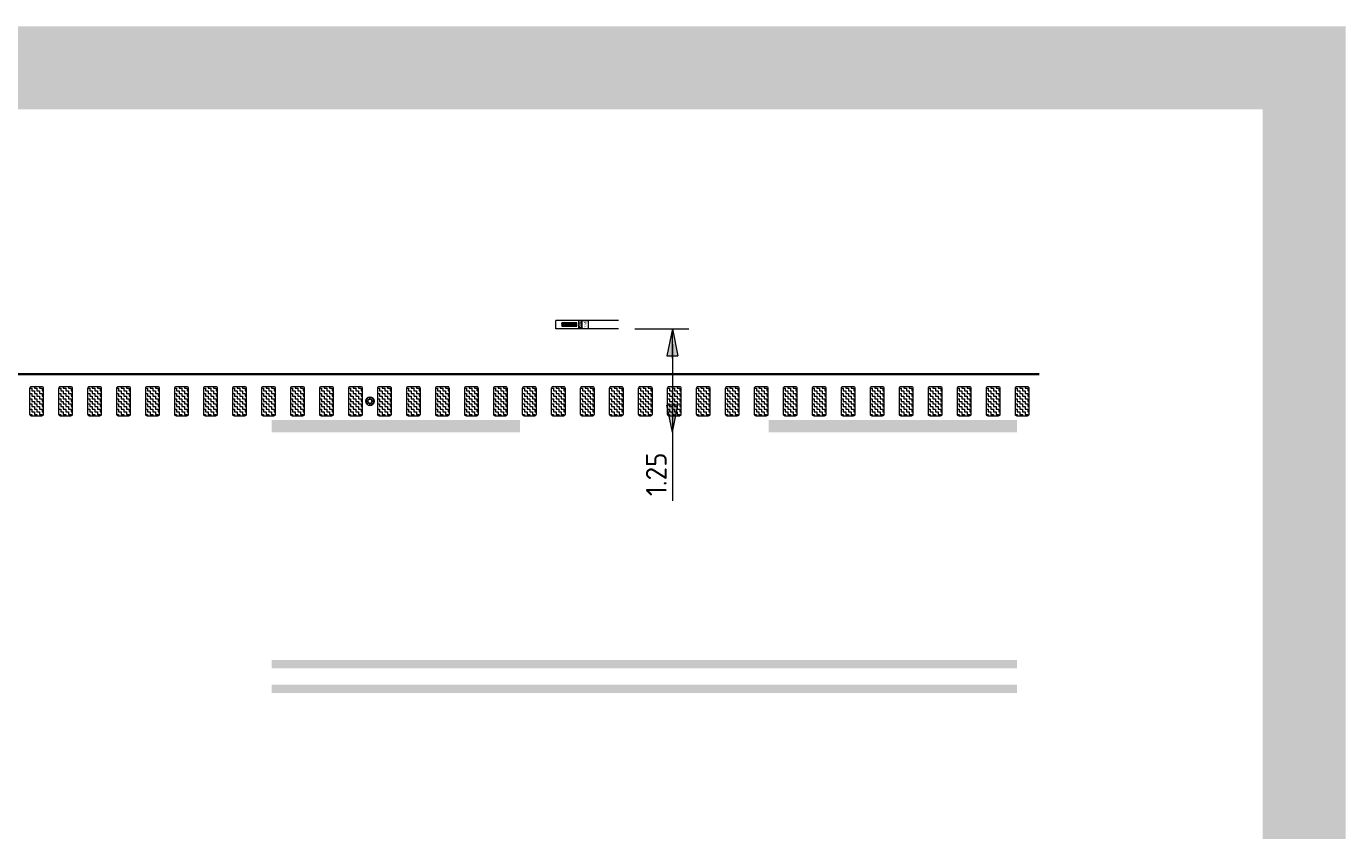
# Model space of a CAD drawing. Header units: metres. Extents: x -699 to 2316, y -1199 to 781.
# Tile 172 of 256: x 20 to 36, y -86 to -76. Entities that reach past the tile are written whole.
import ezdxf

# ---------------------------------------------------------------- set-up
doc = ezdxf.new("R2010")
doc.units = ezdxf.units.M
doc.header["$PDMODE"] = 1
doc.linetypes.add('VW-3-3_STREEP', pattern=[6, 3, -3])
doc.linetypes.add('VW-9-3_STREEP', pattern=[12, 9, -3])
for name, color, linetype, lineweight in [('B-WE-VW-VERKEERSTEKEN_BORD-G', 7, 'Continuous', 18), ('N-WA-IE-MEUBILAIR_WEGMEUBILAIR-S', 7, 'Continuous', 25), ('N-WA-VW-MARKERING_DYNAMISCH-G', 7, 'Continuous', 35), ('N-WE-VH-KANTVERHARDING-G', 210, 'Continuous', 35), ('N-WE-VW-MARKERING_LANGS_STREEP_33-G', 7, 'VW-3-3_STREEP', 13), ('N-WE-VW-MARKERING_LANGS_STREEP_93-G', 7, 'VW-9-3_STREEP', 13), ('X-XX-AL-AANPIJLING-M-100', 7, 'Continuous', 18)]:
    doc.layers.add(name, color=color, linetype=linetype, lineweight=lineweight)
doc.layers.add('X-XX-AL-TEKENBLAD_VIEWPORT-G', color=7, linetype='Continuous', lineweight=18, plot=False)
doc.styles.add('ariel', font='arial.ttf')
doc.styles.add('NLCS-ISO Standaard', font='NLCS-ISO.ttf')
doc.styles.add('provincie', font='romand.shx')
doc.dimstyles.new('NLCS-M100-T25-Pijl-A', dxfattribs={"dimtxt": 0.25, "dimasz": 0.1875, "dimexe": 0.2, "dimexo": 0.2, "dimgap": 0.07, "dimtad": 1, "dimlfac": -1, "dimzin": 0, "dimdsep": 46, "dimtxsty": 'NLCS-ISO Standaard', "dimblk": 'Pijl', "dimblk1": 'Pijl', "dimblk2": 'Pijl', "dimcen": 2.5, "dimdle": 2, "dimclrd": 256, "dimclre": 256, "dimclrt": 256, "dimadec": 0, "dimazin": 0, "dimtfac": 1, "dimtofl": 0, "dimtmove": 0, "dimatfit": 3, "dimldrblk": 'Pijl', "dimfxl": 1, "dimtolj": 1, "dimtzin": 0, "dimlwd": 18, "dimlwe": 18, "dimarcsym": 0})

# ---------------------------------------------------------------- blocks, each defined once
blk = doc.blocks.new('SIE-WEG_GLASBOLREFLECTOR-SO')
for p, q in [((-0.38, 0), (-0.2, 0)), ((-0.14, 0.14), (-0.26, 0.26)), ((0, 0.2), (0, 0.37)), ((0.14, 0.14), (0.27, 0.26)), ((0.2, 0), (0.37, 0)), ((-0.26, -0.27), (-0.14, -0.14)), ((0, -0.38), (0, -0.2)), ((0.27, -0.27), (0.14, -0.14))]:
    blk.add_line(p, q)
for radius in [0.375, 0.2]:
    blk.add_circle((0, 0), radius)
blk = doc.blocks.new('glasbol')
at = {"layer": 'N-WA-IE-MEUBILAIR_WEGMEUBILAIR-S'}
blk.add_blockref('SIE-WEG_GLASBOLREFLECTOR-SO', (0, 0), dxfattribs=at)
blk = doc.blocks.new('Pijl')
h = blk.add_hatch(color=256)
h.paths.add_polyline_path([(0, 0), (-1.75, 0.352), (-1.75, 0)])
h.paths.add_polyline_path([(-1.75, 0), (-1.75, -0.352), (0, 0)])
for p, q in [((-1.902, 0), (0, 0)), ((0, 0), (-1.75, 0.352)), ((-1.75, 0.352), (-1.75, -0.352)), ((0, 0), (-1.75, -0.352))]:
    blk.add_line(p, q)
blk = doc.blocks.new('*D94')
at = {"layer": 'Defpoints', "color": 0, "transparency": 16777216}
for p in [(27.387, -79.824), (28.039, -81.074), (28.039, -81.074)]:
    blk.add_point(p, dxfattribs=at)
at = {"layer": 'X-XX-AL-AANPIJLING-M-100', "lineweight": 18, "transparency": 16777216}
for p, q in [((27.587, -79.824), (28.239, -79.824)), ((28.039, -80.012), (28.039, -80.887)), ((28.039, -81.074), (28.039, -81.902))]:
    blk.add_line(p, q, dxfattribs=at)
at = {"layer": 'X-XX-AL-AANPIJLING-M-100', "lineweight": 18, "transparency": 16777216, "xscale": 0.1875, "yscale": 0.1875, "zscale": 0.1875}
for p, rotation in [((28.039, -79.824), 90), ((28.039, -81.074), 270)]:
    blk.add_blockref('Pijl', p, dxfattribs=dict(at, rotation=rotation))
at = {"layer": 'X-XX-AL-AANPIJLING-M-100', "transparency": 16777216, "insert": (27.844, -81.582), "char_height": 0.25, "attachment_point": 5, "rotation": 90, "style": 'NLCS-ISO Standaard'}
blk.add_mtext('\\A1;1.25', dxfattribs=at)

msp = doc.modelspace()

# ---------------------------------------------------------------- hatches: boundary and pattern name
at = {"layer": 'B-WE-VW-VERKEERSTEKEN_BORD-G', "lineweight": 5}
h = msp.add_hatch(dxfattribs=at)
h.set_pattern_fill('ANSI37', color=8, scale=0.05, angle=180, style=0)
h.set_pattern_definition([(225, (51.7732316, -167.7986046), (0.0044194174, -0.0044194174), []), (315, (51.7732316, -167.7986046), (0.0044194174, 0.0044194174), [])])
h.paths.add_polyline_path([(26.8833, -79.754), (26.7024, -79.754), (26.7024, -79.7942), (26.8833, -79.7942)])
for points in [[(26.9142, -79.8033), (26.9134, -79.8033), (26.9134, -79.8089), (26.9142, -79.8089)], [(26.9223, -79.8033), (26.9213, -79.8033, -0.4137229), (26.9213, -79.8117), (26.9223, -79.8117, 0.3499226)]]:
    msp.add_hatch(color=8, dxfattribs=at).paths.add_polyline_path(points)
h = msp.add_hatch(color=8, dxfattribs=at)
h.paths.add_polyline_path([(26.9164, -79.8084, 0.2185485), (26.9172, -79.806, -0.2389282), (26.9179, -79.8045, -0.1963406), (26.9183, -79.8043, 0.2331705), (26.9192, -79.8073, 0.105003), (26.9212, -79.8088), (26.922, -79.8092), (26.9222, -79.8086), (26.9217, -79.8083, -0.05146), (26.9197, -79.8071, -0.272607), (26.919, -79.8036, 0.3994246), (26.917, -79.8047, 0.1226221), (26.9163, -79.8033), (26.9155, -79.8033, -0.1531258), (26.9166, -79.8056, -0.2533925), (26.9158, -79.808, 0.0949915), (26.9137, -79.8112), (26.9135, -79.8116), (26.9143, -79.8116, -0.0893497)])
h.paths.add_polyline_path([(26.9187, -79.8093), (26.9207, -79.8114), (26.9211, -79.8109), (26.9185, -79.8082), (26.9171, -79.8116), (26.9169, -79.8117), (26.9178, -79.8117), (26.9178, -79.8116)])
at = {"layer": 'N-WA-VW-MARKERING_DYNAMISCH-G', "lineweight": 9}
h = msp.add_hatch(dxfattribs=at)
h.set_pattern_fill('ZIGZAG', color=8, scale=0.01, angle=50.39495, style=0)
h.set_pattern_definition([(359.999999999, (277527.176857, 444069.223778), (0.0317499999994, -0.0317500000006), [0.03175, -0.03175]), (270, (277527.208607, 444069.223778), (-0.0317500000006, -0.0317499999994), [0.03175, -0.03175])])
edge = h.paths.add_edge_path()
edge.add_line((20.2966, -80.8743), (20.4266, -80.8743))
edge.add_arc((20.4266, -80.8543), 0.02, 270, 360)
edge.add_line((20.4466, -80.8543), (20.4466, -80.5443))
edge.add_arc((20.4266, -80.5443), 0.02, 0, 90)
edge.add_line((20.4266, -80.5243), (20.2966, -80.5243))
edge.add_arc((20.2966, -80.5443), 0.02, 90, 180)
edge.add_line((20.2766, -80.5443), (20.2766, -80.8543))
edge.add_arc((20.2966, -80.8543), 0.02, 180, 270)
h = msp.add_hatch(dxfattribs=at)
h.set_pattern_fill('ZIGZAG', color=8, scale=0.01, angle=50.39495, style=0)
h.set_pattern_definition([(359.999999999, (277527.526857, 444069.223778), (0.0317499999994, -0.0317500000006), [0.03175, -0.03175]), (270, (277527.558607, 444069.223778), (-0.0317500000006, -0.0317499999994), [0.03175, -0.03175])])
edge = h.paths.add_edge_path()
edge.add_line((20.6466, -80.8743), (20.7766, -80.8743))
edge.add_arc((20.7766, -80.8543), 0.02, 270, 360)
edge.add_line((20.7966, -80.8543), (20.7966, -80.5443))
edge.add_arc((20.7766, -80.5443), 0.02, 0, 90)
edge.add_line((20.7766, -80.5243), (20.6466, -80.5243))
edge.add_arc((20.6466, -80.5443), 0.02, 90, 180)
edge.add_line((20.6266, -80.5443), (20.6266, -80.8543))
edge.add_arc((20.6466, -80.8543), 0.02, 180, 270)
h = msp.add_hatch(dxfattribs=at)
h.set_pattern_fill('ZIGZAG', color=8, scale=0.01, angle=50.39495, style=0)
h.set_pattern_definition([(359.999999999, (277527.876857, 444069.223778), (0.0317499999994, -0.0317500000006), [0.03175, -0.03175]), (270, (277527.908607, 444069.223778), (-0.0317500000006, -0.0317499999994), [0.03175, -0.03175])])
edge = h.paths.add_edge_path()
edge.add_line((20.9966, -80.8743), (21.1266, -80.8743))
edge.add_arc((21.1266, -80.8543), 0.02, 270, 360)
edge.add_line((21.1466, -80.8543), (21.1466, -80.5443))
edge.add_arc((21.1266, -80.5443), 0.02, 0, 90)
edge.add_line((21.1266, -80.5243), (20.9966, -80.5243))
edge.add_arc((20.9966, -80.5443), 0.02, 90, 180)
edge.add_line((20.9766, -80.5443), (20.9766, -80.8543))
edge.add_arc((20.9966, -80.8543), 0.02, 180, 270)
h = msp.add_hatch(dxfattribs=at)
h.set_pattern_fill('ZIGZAG', color=8, scale=0.01, angle=50.39495, style=0)
h.set_pattern_definition([(359.999999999, (277528.226857, 444069.223778), (0.0317499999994, -0.0317500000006), [0.03175, -0.03175]), (270, (277528.258607, 444069.223778), (-0.0317500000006, -0.0317499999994), [0.03175, -0.03175])])
edge = h.paths.add_edge_path()
edge.add_line((21.3466, -80.8743), (21.4766, -80.8743))
edge.add_arc((21.4766, -80.8543), 0.02, 270, 360)
edge.add_line((21.4966, -80.8543), (21.4966, -80.5443))
edge.add_arc((21.4766, -80.5443), 0.02, 0, 90)
edge.add_line((21.4766, -80.5243), (21.3466, -80.5243))
edge.add_arc((21.3466, -80.5443), 0.02, 90, 180)
edge.add_line((21.3266, -80.5443), (21.3266, -80.8543))
edge.add_arc((21.3466, -80.8543), 0.02, 180, 270)
h = msp.add_hatch(dxfattribs=at)
h.set_pattern_fill('ZIGZAG', color=8, scale=0.01, angle=50.39495, style=0)
h.set_pattern_definition([(359.999999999, (277528.576857, 444069.223778), (0.0317499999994, -0.0317500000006), [0.03175, -0.03175]), (270, (277528.608607, 444069.223778), (-0.0317500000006, -0.0317499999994), [0.03175, -0.03175])])
edge = h.paths.add_edge_path()
edge.add_line((21.6966, -80.8743), (21.8266, -80.8743))
edge.add_arc((21.8266, -80.8543), 0.02, 270, 360)
edge.add_line((21.8466, -80.8543), (21.8466, -80.5443))
edge.add_arc((21.8266, -80.5443), 0.02, 0, 90)
edge.add_line((21.8266, -80.5243), (21.6966, -80.5243))
edge.add_arc((21.6966, -80.5443), 0.02, 90, 180)
edge.add_line((21.6766, -80.5443), (21.6766, -80.8543))
edge.add_arc((21.6966, -80.8543), 0.02, 180, 270)
h = msp.add_hatch(dxfattribs=at)
h.set_pattern_fill('ZIGZAG', color=8, scale=0.01, angle=50.39495, style=0)
h.set_pattern_definition([(359.999999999, (277528.926857, 444069.223778), (0.0317499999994, -0.0317500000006), [0.03175, -0.03175]), (270, (277528.958607, 444069.223778), (-0.0317500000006, -0.0317499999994), [0.03175, -0.03175])])
edge = h.paths.add_edge_path()
edge.add_line((22.0466, -80.8743), (22.1766, -80.8743))
edge.add_arc((22.1766, -80.8543), 0.02, 270, 360)
edge.add_line((22.1966, -80.8543), (22.1966, -80.5443))
edge.add_arc((22.1766, -80.5443), 0.02, 0, 90)
edge.add_line((22.1766, -80.5243), (22.0466, -80.5243))
edge.add_arc((22.0466, -80.5443), 0.02, 90, 180)
edge.add_line((22.0266, -80.5443), (22.0266, -80.8543))
edge.add_arc((22.0466, -80.8543), 0.02, 180, 270)
h = msp.add_hatch(dxfattribs=at)
h.set_pattern_fill('ZIGZAG', color=8, scale=0.01, angle=50.39495, style=0)
h.set_pattern_definition([(359.999999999, (277529.276857, 444069.223778), (0.0317499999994, -0.0317500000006), [0.03175, -0.03175]), (270, (277529.308607, 444069.223778), (-0.0317500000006, -0.0317499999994), [0.03175, -0.03175])])
edge = h.paths.add_edge_path()
edge.add_line((22.3966, -80.8743), (22.5266, -80.8743))
edge.add_arc((22.5266, -80.8543), 0.02, 270, 360)
edge.add_line((22.5466, -80.8543), (22.5466, -80.5443))
edge.add_arc((22.5266, -80.5443), 0.02, 0, 90)
edge.add_line((22.5266, -80.5243), (22.3966, -80.5243))
edge.add_arc((22.3966, -80.5443), 0.02, 90, 180)
edge.add_line((22.3766, -80.5443), (22.3766, -80.8543))
edge.add_arc((22.3966, -80.8543), 0.02, 180, 270)
h = msp.add_hatch(dxfattribs=at)
h.set_pattern_fill('ZIGZAG', color=8, scale=0.01, angle=50.39495, style=0)
h.set_pattern_definition([(359.999999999, (277529.626857, 444069.223778), (0.0317499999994, -0.0317500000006), [0.03175, -0.03175]), (270, (277529.658607, 444069.223778), (-0.0317500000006, -0.0317499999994), [0.03175, -0.03175])])
edge = h.paths.add_edge_path()
edge.add_line((22.7466, -80.8743), (22.8766, -80.8743))
edge.add_arc((22.8766, -80.8543), 0.02, 270, 360)
edge.add_line((22.8966, -80.8543), (22.8966, -80.5443))
edge.add_arc((22.8766, -80.5443), 0.02, 0, 90)
edge.add_line((22.8766, -80.5243), (22.7466, -80.5243))
edge.add_arc((22.7466, -80.5443), 0.02, 90, 180)
edge.add_line((22.7266, -80.5443), (22.7266, -80.8543))
edge.add_arc((22.7466, -80.8543), 0.02, 180, 270)
h = msp.add_hatch(dxfattribs=at)
h.set_pattern_fill('ZIGZAG', color=8, scale=0.01, angle=50.39495, style=0)
h.set_pattern_definition([(359.999999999, (277529.976857, 444069.223778), (0.0317499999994, -0.0317500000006), [0.03175, -0.03175]), (270, (277530.008607, 444069.223778), (-0.0317500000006, -0.0317499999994), [0.03175, -0.03175])])
edge = h.paths.add_edge_path()
edge.add_line((23.0966, -80.8743), (23.2266, -80.8743))
edge.add_arc((23.2266, -80.8543), 0.02, 270, 360)
edge.add_line((23.2466, -80.8543), (23.2466, -80.5443))
edge.add_arc((23.2266, -80.5443), 0.02, 0, 90)
edge.add_line((23.2266, -80.5243), (23.0966, -80.5243))
edge.add_arc((23.0966, -80.5443), 0.02, 90, 180)
edge.add_line((23.0766, -80.5443), (23.0766, -80.8543))
edge.add_arc((23.0966, -80.8543), 0.02, 180, 270)
h = msp.add_hatch(dxfattribs=at)
h.set_pattern_fill('ZIGZAG', color=8, scale=0.01, angle=50.39495, style=0)
h.set_pattern_definition([(359.999999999, (277530.326857, 444069.223778), (0.0317499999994, -0.0317500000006), [0.03175, -0.03175]), (270, (277530.358607, 444069.223778), (-0.0317500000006, -0.0317499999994), [0.03175, -0.03175])])
edge = h.paths.add_edge_path()
edge.add_line((23.4466, -80.8743), (23.5766, -80.8743))
edge.add_arc((23.5766, -80.8543), 0.02, 270, 360)
edge.add_line((23.5966, -80.8543), (23.5966, -80.5443))
edge.add_arc((23.5766, -80.5443), 0.02, 0, 90)
edge.add_line((23.5766, -80.5243), (23.4466, -80.5243))
edge.add_arc((23.4466, -80.5443), 0.02, 90, 180)
edge.add_line((23.4266, -80.5443), (23.4266, -80.8543))
edge.add_arc((23.4466, -80.8543), 0.02, 180, 270)
h = msp.add_hatch(dxfattribs=at)
h.set_pattern_fill('ZIGZAG', color=8, scale=0.01, angle=50.39495, style=0)
h.set_pattern_definition([(359.999999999, (277530.676857, 444069.223778), (0.0317499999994, -0.0317500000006), [0.03175, -0.03175]), (270, (277530.708607, 444069.223778), (-0.0317500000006, -0.0317499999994), [0.03175, -0.03175])])
edge = h.paths.add_edge_path()
edge.add_line((23.7966, -80.8743), (23.9266, -80.8743))
edge.add_arc((23.9266, -80.8543), 0.02, 270, 360)
edge.add_line((23.9466, -80.8543), (23.9466, -80.5443))
edge.add_arc((23.9266, -80.5443), 0.02, 0, 90)
edge.add_line((23.9266, -80.5243), (23.7966, -80.5243))
edge.add_arc((23.7966, -80.5443), 0.02, 90, 180)
edge.add_line((23.7766, -80.5443), (23.7766, -80.8543))
edge.add_arc((23.7966, -80.8543), 0.02, 180, 270)
h = msp.add_hatch(dxfattribs=at)
h.set_pattern_fill('ZIGZAG', color=8, scale=0.01, angle=50.39495, style=0)
h.set_pattern_definition([(359.999999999, (277531.026857, 444069.223778), (0.0317499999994, -0.0317500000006), [0.03175, -0.03175]), (270, (277531.058607, 444069.223778), (-0.0317500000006, -0.0317499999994), [0.03175, -0.03175])])
edge = h.paths.add_edge_path()
edge.add_line((24.1466, -80.8743), (24.2766, -80.8743))
edge.add_arc((24.2766, -80.8543), 0.02, 270, 360)
edge.add_line((24.2966, -80.8543), (24.2966, -80.5443))
edge.add_arc((24.2766, -80.5443), 0.02, 0, 90)
edge.add_line((24.2766, -80.5243), (24.1466, -80.5243))
edge.add_arc((24.1466, -80.5443), 0.02, 90, 180)
edge.add_line((24.1266, -80.5443), (24.1266, -80.8543))
edge.add_arc((24.1466, -80.8543), 0.02, 180, 270)
h = msp.add_hatch(dxfattribs=at)
h.set_pattern_fill('ZIGZAG', color=8, scale=0.01, angle=50.39495, style=0)
h.set_pattern_definition([(359.999999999, (277531.376857, 444069.223778), (0.0317499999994, -0.0317500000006), [0.03175, -0.03175]), (270, (277531.408607, 444069.223778), (-0.0317500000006, -0.0317499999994), [0.03175, -0.03175])])
edge = h.paths.add_edge_path()
edge.add_line((24.4966, -80.8743), (24.6266, -80.8743))
edge.add_arc((24.6266, -80.8543), 0.02, 270, 360)
edge.add_line((24.6466, -80.8543), (24.6466, -80.5443))
edge.add_arc((24.6266, -80.5443), 0.02, 0, 90)
edge.add_line((24.6266, -80.5243), (24.4966, -80.5243))
edge.add_arc((24.4966, -80.5443), 0.02, 90, 180)
edge.add_line((24.4766, -80.5443), (24.4766, -80.8543))
edge.add_arc((24.4966, -80.8543), 0.02, 180, 270)
h = msp.add_hatch(dxfattribs=at)
h.set_pattern_fill('ZIGZAG', color=8, scale=0.01, angle=50.39495, style=0)
h.set_pattern_definition([(359.999999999, (277531.726857, 444069.223778), (0.0317499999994, -0.0317500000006), [0.03175, -0.03175]), (270, (277531.758607, 444069.223778), (-0.0317500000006, -0.0317499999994), [0.03175, -0.03175])])
edge = h.paths.add_edge_path()
edge.add_line((24.8466, -80.8743), (24.9766, -80.8743))
edge.add_arc((24.9766, -80.8543), 0.02, 270, 360)
edge.add_line((24.9966, -80.8543), (24.9966, -80.5443))
edge.add_arc((24.9766, -80.5443), 0.02, 0, 90)
edge.add_line((24.9766, -80.5243), (24.8466, -80.5243))
edge.add_arc((24.8466, -80.5443), 0.02, 90, 180)
edge.add_line((24.8266, -80.5443), (24.8266, -80.8543))
edge.add_arc((24.8466, -80.8543), 0.02, 180, 270)
h = msp.add_hatch(dxfattribs=at)
h.set_pattern_fill('ZIGZAG', color=8, scale=0.01, angle=50.39495, style=0)
h.set_pattern_definition([(359.999999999, (277532.076857, 444069.223778), (0.0317499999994, -0.0317500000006), [0.03175, -0.03175]), (270, (277532.108607, 444069.223778), (-0.0317500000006, -0.0317499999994), [0.03175, -0.03175])])
edge = h.paths.add_edge_path()
edge.add_line((25.1966, -80.8743), (25.3266, -80.8743))
edge.add_arc((25.3266, -80.8543), 0.02, 270, 360)
edge.add_line((25.3466, -80.8543), (25.3466, -80.5443))
edge.add_arc((25.3266, -80.5443), 0.02, 0, 90)
edge.add_line((25.3266, -80.5243), (25.1966, -80.5243))
edge.add_arc((25.1966, -80.5443), 0.02, 90, 180)
edge.add_line((25.1766, -80.5443), (25.1766, -80.8543))
edge.add_arc((25.1966, -80.8543), 0.02, 180, 270)
h = msp.add_hatch(dxfattribs=at)
h.set_pattern_fill('ZIGZAG', color=8, scale=0.01, angle=50.39495, style=0)
h.set_pattern_definition([(359.999999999, (277532.426857, 444069.223778), (0.0317499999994, -0.0317500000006), [0.03175, -0.03175]), (270, (277532.458607, 444069.223778), (-0.0317500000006, -0.0317499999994), [0.03175, -0.03175])])
edge = h.paths.add_edge_path()
edge.add_line((25.5466, -80.8743), (25.6766, -80.8743))
edge.add_arc((25.6766, -80.8543), 0.02, 270, 360)
edge.add_line((25.6966, -80.8543), (25.6966, -80.5443))
edge.add_arc((25.6766, -80.5443), 0.02, 0, 90)
edge.add_line((25.6766, -80.5243), (25.5466, -80.5243))
edge.add_arc((25.5466, -80.5443), 0.02, 90, 180)
edge.add_line((25.5266, -80.5443), (25.5266, -80.8543))
edge.add_arc((25.5466, -80.8543), 0.02, 180, 270)
h = msp.add_hatch(dxfattribs=at)
h.set_pattern_fill('ZIGZAG', color=8, scale=0.01, angle=50.39495, style=0)
h.set_pattern_definition([(359.999999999, (277532.776857, 444069.223778), (0.0317499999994, -0.0317500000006), [0.03175, -0.03175]), (270, (277532.808607, 444069.223778), (-0.0317500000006, -0.0317499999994), [0.03175, -0.03175])])
edge = h.paths.add_edge_path()
edge.add_line((25.8966, -80.8743), (26.0266, -80.8743))
edge.add_arc((26.0266, -80.8543), 0.02, 270, 360)
edge.add_line((26.0466, -80.8543), (26.0466, -80.5443))
edge.add_arc((26.0266, -80.5443), 0.02, 0, 90)
edge.add_line((26.0266, -80.5243), (25.8966, -80.5243))
edge.add_arc((25.8966, -80.5443), 0.02, 90, 180)
edge.add_line((25.8766, -80.5443), (25.8766, -80.8543))
edge.add_arc((25.8966, -80.8543), 0.02, 180, 270)
h = msp.add_hatch(dxfattribs=at)
h.set_pattern_fill('ZIGZAG', color=8, scale=0.01, angle=50.39495, style=0)
h.set_pattern_definition([(359.999999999, (277533.126857, 444069.223778), (0.0317499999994, -0.0317500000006), [0.03175, -0.03175]), (270, (277533.158607, 444069.223778), (-0.0317500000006, -0.0317499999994), [0.03175, -0.03175])])
edge = h.paths.add_edge_path()
edge.add_line((26.2466, -80.8743), (26.3766, -80.8743))
edge.add_arc((26.3766, -80.8543), 0.02, 270, 360)
edge.add_line((26.3966, -80.8543), (26.3966, -80.5443))
edge.add_arc((26.3766, -80.5443), 0.02, 0, 90)
edge.add_line((26.3766, -80.5243), (26.2466, -80.5243))
edge.add_arc((26.2466, -80.5443), 0.02, 90, 180)
edge.add_line((26.2266, -80.5443), (26.2266, -80.8543))
edge.add_arc((26.2466, -80.8543), 0.02, 180, 270)
h = msp.add_hatch(dxfattribs=at)
h.set_pattern_fill('ZIGZAG', color=8, scale=0.01, angle=50.39495, style=0)
h.set_pattern_definition([(359.999999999, (277533.476857, 444069.223778), (0.0317499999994, -0.0317500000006), [0.03175, -0.03175]), (270, (277533.508607, 444069.223778), (-0.0317500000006, -0.0317499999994), [0.03175, -0.03175])])
edge = h.paths.add_edge_path()
edge.add_line((26.5966, -80.8743), (26.7266, -80.8743))
edge.add_arc((26.7266, -80.8543), 0.02, 270, 360)
edge.add_line((26.7466, -80.8543), (26.7466, -80.5443))
edge.add_arc((26.7266, -80.5443), 0.02, 0, 90)
edge.add_line((26.7266, -80.5243), (26.5966, -80.5243))
edge.add_arc((26.5966, -80.5443), 0.02, 90, 180)
edge.add_line((26.5766, -80.5443), (26.5766, -80.8543))
edge.add_arc((26.5966, -80.8543), 0.02, 180, 270)
h = msp.add_hatch(dxfattribs=at)
h.set_pattern_fill('ZIGZAG', color=8, scale=0.01, angle=50.39495, style=0)
h.set_pattern_definition([(359.999999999, (277533.826857, 444069.223778), (0.0317499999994, -0.0317500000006), [0.03175, -0.03175]), (270, (277533.858607, 444069.223778), (-0.0317500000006, -0.0317499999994), [0.03175, -0.03175])])
edge = h.paths.add_edge_path()
edge.add_line((26.9466, -80.8743), (27.0766, -80.8743))
edge.add_arc((27.0766, -80.8543), 0.02, 270, 360)
edge.add_line((27.0966, -80.8543), (27.0966, -80.5443))
edge.add_arc((27.0766, -80.5443), 0.02, 0, 90)
edge.add_line((27.0766, -80.5243), (26.9466, -80.5243))
edge.add_arc((26.9466, -80.5443), 0.02, 90, 180)
edge.add_line((26.9266, -80.5443), (26.9266, -80.8543))
edge.add_arc((26.9466, -80.8543), 0.02, 180, 270)
h = msp.add_hatch(dxfattribs=at)
h.set_pattern_fill('ZIGZAG', color=8, scale=0.01, angle=50.39495, style=0)
h.set_pattern_definition([(359.999999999, (277534.176857, 444069.223778), (0.0317499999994, -0.0317500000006), [0.03175, -0.03175]), (270, (277534.208607, 444069.223778), (-0.0317500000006, -0.0317499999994), [0.03175, -0.03175])])
edge = h.paths.add_edge_path()
edge.add_line((27.2966, -80.8743), (27.4266, -80.8743))
edge.add_arc((27.4266, -80.8543), 0.02, 270, 360)
edge.add_line((27.4466, -80.8543), (27.4466, -80.5443))
edge.add_arc((27.4266, -80.5443), 0.02, 0, 90)
edge.add_line((27.4266, -80.5243), (27.2966, -80.5243))
edge.add_arc((27.2966, -80.5443), 0.02, 90, 180)
edge.add_line((27.2766, -80.5443), (27.2766, -80.8543))
edge.add_arc((27.2966, -80.8543), 0.02, 180, 270)
h = msp.add_hatch(dxfattribs=at)
h.set_pattern_fill('ZIGZAG', color=8, scale=0.01, angle=50.39495, style=0)
h.set_pattern_definition([(359.999999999, (277534.526857, 444069.223778), (0.0317499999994, -0.0317500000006), [0.03175, -0.03175]), (270, (277534.558607, 444069.223778), (-0.0317500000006, -0.0317499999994), [0.03175, -0.03175])])
edge = h.paths.add_edge_path()
edge.add_line((27.6466, -80.8743), (27.7766, -80.8743))
edge.add_arc((27.7766, -80.8543), 0.02, 270, 360)
edge.add_line((27.7966, -80.8543), (27.7966, -80.5443))
edge.add_arc((27.7766, -80.5443), 0.02, 0, 90)
edge.add_line((27.7766, -80.5243), (27.6466, -80.5243))
edge.add_arc((27.6466, -80.5443), 0.02, 90, 180)
edge.add_line((27.6266, -80.5443), (27.6266, -80.8543))
edge.add_arc((27.6466, -80.8543), 0.02, 180, 270)
h = msp.add_hatch(dxfattribs=at)
h.set_pattern_fill('ZIGZAG', color=8, scale=0.01, angle=50.39495, style=0)
h.set_pattern_definition([(359.999999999, (277534.876857, 444069.223778), (0.0317499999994, -0.0317500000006), [0.03175, -0.03175]), (270, (277534.908607, 444069.223778), (-0.0317500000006, -0.0317499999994), [0.03175, -0.03175])])
edge = h.paths.add_edge_path()
edge.add_line((27.9966, -80.8743), (28.1266, -80.8743))
edge.add_arc((28.1266, -80.8543), 0.02, 270, 360)
edge.add_line((28.1466, -80.8543), (28.1466, -80.5443))
edge.add_arc((28.1266, -80.5443), 0.02, 0, 90)
edge.add_line((28.1266, -80.5243), (27.9966, -80.5243))
edge.add_arc((27.9966, -80.5443), 0.02, 90, 180)
edge.add_line((27.9766, -80.5443), (27.9766, -80.8543))
edge.add_arc((27.9966, -80.8543), 0.02, 180, 270)
h = msp.add_hatch(dxfattribs=at)
h.set_pattern_fill('ZIGZAG', color=8, scale=0.01, angle=50.39495, style=0)
h.set_pattern_definition([(359.999999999, (277535.226857, 444069.223778), (0.0317499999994, -0.0317500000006), [0.03175, -0.03175]), (270, (277535.258607, 444069.223778), (-0.0317500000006, -0.0317499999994), [0.03175, -0.03175])])
edge = h.paths.add_edge_path()
edge.add_line((28.3466, -80.8743), (28.4766, -80.8743))
edge.add_arc((28.4766, -80.8543), 0.02, 270, 360)
edge.add_line((28.4966, -80.8543), (28.4966, -80.5443))
edge.add_arc((28.4766, -80.5443), 0.02, 0, 90)
edge.add_line((28.4766, -80.5243), (28.3466, -80.5243))
edge.add_arc((28.3466, -80.5443), 0.02, 90, 180)
edge.add_line((28.3266, -80.5443), (28.3266, -80.8543))
edge.add_arc((28.3466, -80.8543), 0.02, 180, 270)
h = msp.add_hatch(dxfattribs=at)
h.set_pattern_fill('ZIGZAG', color=8, scale=0.01, angle=50.39495, style=0)
h.set_pattern_definition([(359.999999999, (277535.576857, 444069.223778), (0.0317499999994, -0.0317500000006), [0.03175, -0.03175]), (270, (277535.608607, 444069.223778), (-0.0317500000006, -0.0317499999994), [0.03175, -0.03175])])
edge = h.paths.add_edge_path()
edge.add_line((28.6966, -80.8743), (28.8266, -80.8743))
edge.add_arc((28.8266, -80.8543), 0.02, 270, 360)
edge.add_line((28.8466, -80.8543), (28.8466, -80.5443))
edge.add_arc((28.8266, -80.5443), 0.02, 0, 90)
edge.add_line((28.8266, -80.5243), (28.6966, -80.5243))
edge.add_arc((28.6966, -80.5443), 0.02, 90, 180)
edge.add_line((28.6766, -80.5443), (28.6766, -80.8543))
edge.add_arc((28.6966, -80.8543), 0.02, 180, 270)
h = msp.add_hatch(dxfattribs=at)
h.set_pattern_fill('ZIGZAG', color=8, scale=0.01, angle=50.39495, style=0)
h.set_pattern_definition([(359.999999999, (277535.926857, 444069.223778), (0.0317499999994, -0.0317500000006), [0.03175, -0.03175]), (270, (277535.958607, 444069.223778), (-0.0317500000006, -0.0317499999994), [0.03175, -0.03175])])
edge = h.paths.add_edge_path()
edge.add_line((29.0466, -80.8743), (29.1766, -80.8743))
edge.add_arc((29.1766, -80.8543), 0.02, 270, 360)
edge.add_line((29.1966, -80.8543), (29.1966, -80.5443))
edge.add_arc((29.1766, -80.5443), 0.02, 0, 90)
edge.add_line((29.1766, -80.5243), (29.0466, -80.5243))
edge.add_arc((29.0466, -80.5443), 0.02, 90, 180)
edge.add_line((29.0266, -80.5443), (29.0266, -80.8543))
edge.add_arc((29.0466, -80.8543), 0.02, 180, 270)
h = msp.add_hatch(dxfattribs=at)
h.set_pattern_fill('ZIGZAG', color=8, scale=0.01, angle=50.39495, style=0)
h.set_pattern_definition([(359.999999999, (277536.276857, 444069.223778), (0.0317499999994, -0.0317500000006), [0.03175, -0.03175]), (270, (277536.308607, 444069.223778), (-0.0317500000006, -0.0317499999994), [0.03175, -0.03175])])
edge = h.paths.add_edge_path()
edge.add_line((29.3966, -80.8743), (29.5266, -80.8743))
edge.add_arc((29.5266, -80.8543), 0.02, 270, 360)
edge.add_line((29.5466, -80.8543), (29.5466, -80.5443))
edge.add_arc((29.5266, -80.5443), 0.02, 0, 90)
edge.add_line((29.5266, -80.5243), (29.3966, -80.5243))
edge.add_arc((29.3966, -80.5443), 0.02, 90, 180)
edge.add_line((29.3766, -80.5443), (29.3766, -80.8543))
edge.add_arc((29.3966, -80.8543), 0.02, 180, 270)
h = msp.add_hatch(dxfattribs=at)
h.set_pattern_fill('ZIGZAG', color=8, scale=0.01, angle=50.39495, style=0)
h.set_pattern_definition([(359.999999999, (277536.626857, 444069.223778), (0.0317499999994, -0.0317500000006), [0.03175, -0.03175]), (270, (277536.658607, 444069.223778), (-0.0317500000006, -0.0317499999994), [0.03175, -0.03175])])
edge = h.paths.add_edge_path()
edge.add_line((29.7466, -80.8743), (29.8766, -80.8743))
edge.add_arc((29.8766, -80.8543), 0.02, 270, 360)
edge.add_line((29.8966, -80.8543), (29.8966, -80.5443))
edge.add_arc((29.8766, -80.5443), 0.02, 0, 90)
edge.add_line((29.8766, -80.5243), (29.7466, -80.5243))
edge.add_arc((29.7466, -80.5443), 0.02, 90, 180)
edge.add_line((29.7266, -80.5443), (29.7266, -80.8543))
edge.add_arc((29.7466, -80.8543), 0.02, 180, 270)
h = msp.add_hatch(dxfattribs=at)
h.set_pattern_fill('ZIGZAG', color=8, scale=0.01, angle=50.39495, style=0)
h.set_pattern_definition([(359.999999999, (277536.976857, 444069.223778), (0.0317499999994, -0.0317500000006), [0.03175, -0.03175]), (270, (277537.008607, 444069.223778), (-0.0317500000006, -0.0317499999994), [0.03175, -0.03175])])
edge = h.paths.add_edge_path()
edge.add_line((30.0966, -80.8743), (30.2266, -80.8743))
edge.add_arc((30.2266, -80.8543), 0.02, 270, 360)
edge.add_line((30.2466, -80.8543), (30.2466, -80.5443))
edge.add_arc((30.2266, -80.5443), 0.02, 0, 90)
edge.add_line((30.2266, -80.5243), (30.0966, -80.5243))
edge.add_arc((30.0966, -80.5443), 0.02, 90, 180)
edge.add_line((30.0766, -80.5443), (30.0766, -80.8543))
edge.add_arc((30.0966, -80.8543), 0.02, 180, 270)
h = msp.add_hatch(dxfattribs=at)
h.set_pattern_fill('ZIGZAG', color=8, scale=0.01, angle=50.39495, style=0)
h.set_pattern_definition([(359.999999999, (277537.326857, 444069.223778), (0.0317499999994, -0.0317500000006), [0.03175, -0.03175]), (270, (277537.358607, 444069.223778), (-0.0317500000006, -0.0317499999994), [0.03175, -0.03175])])
edge = h.paths.add_edge_path()
edge.add_line((30.4466, -80.8743), (30.5766, -80.8743))
edge.add_arc((30.5766, -80.8543), 0.02, 270, 360)
edge.add_line((30.5966, -80.8543), (30.5966, -80.5443))
edge.add_arc((30.5766, -80.5443), 0.02, 0, 90)
edge.add_line((30.5766, -80.5243), (30.4466, -80.5243))
edge.add_arc((30.4466, -80.5443), 0.02, 90, 180)
edge.add_line((30.4266, -80.5443), (30.4266, -80.8543))
edge.add_arc((30.4466, -80.8543), 0.02, 180, 270)
h = msp.add_hatch(dxfattribs=at)
h.set_pattern_fill('ZIGZAG', color=8, scale=0.01, angle=50.39495, style=0)
h.set_pattern_definition([(359.999999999, (277537.676857, 444069.223778), (0.0317499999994, -0.0317500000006), [0.03175, -0.03175]), (270, (277537.708607, 444069.223778), (-0.0317500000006, -0.0317499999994), [0.03175, -0.03175])])
edge = h.paths.add_edge_path()
edge.add_line((30.7966, -80.8743), (30.9266, -80.8743))
edge.add_arc((30.9266, -80.8543), 0.02, 270, 360)
edge.add_line((30.9466, -80.8543), (30.9466, -80.5443))
edge.add_arc((30.9266, -80.5443), 0.02, 0, 90)
edge.add_line((30.9266, -80.5243), (30.7966, -80.5243))
edge.add_arc((30.7966, -80.5443), 0.02, 90, 180)
edge.add_line((30.7766, -80.5443), (30.7766, -80.8543))
edge.add_arc((30.7966, -80.8543), 0.02, 180, 270)
h = msp.add_hatch(dxfattribs=at)
h.set_pattern_fill('ZIGZAG', color=8, scale=0.01, angle=50.39495, style=0)
h.set_pattern_definition([(359.999999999, (277538.026857, 444069.223778), (0.0317499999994, -0.0317500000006), [0.03175, -0.03175]), (270, (277538.058607, 444069.223778), (-0.0317500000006, -0.0317499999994), [0.03175, -0.03175])])
edge = h.paths.add_edge_path()
edge.add_line((31.1466, -80.8743), (31.2766, -80.8743))
edge.add_arc((31.2766, -80.8543), 0.02, 270, 360)
edge.add_line((31.2966, -80.8543), (31.2966, -80.5443))
edge.add_arc((31.2766, -80.5443), 0.02, 0, 90)
edge.add_line((31.2766, -80.5243), (31.1466, -80.5243))
edge.add_arc((31.1466, -80.5443), 0.02, 90, 180)
edge.add_line((31.1266, -80.5443), (31.1266, -80.8543))
edge.add_arc((31.1466, -80.8543), 0.02, 180, 270)
h = msp.add_hatch(dxfattribs=at)
h.set_pattern_fill('ZIGZAG', color=8, scale=0.01, angle=50.39495, style=0)
h.set_pattern_definition([(359.999999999, (277538.376857, 444069.223778), (0.0317499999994, -0.0317500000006), [0.03175, -0.03175]), (270, (277538.408607, 444069.223778), (-0.0317500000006, -0.0317499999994), [0.03175, -0.03175])])
edge = h.paths.add_edge_path()
edge.add_line((31.4966, -80.8743), (31.6266, -80.8743))
edge.add_arc((31.6266, -80.8543), 0.02, 270, 360)
edge.add_line((31.6466, -80.8543), (31.6466, -80.5443))
edge.add_arc((31.6266, -80.5443), 0.02, 0, 90)
edge.add_line((31.6266, -80.5243), (31.4966, -80.5243))
edge.add_arc((31.4966, -80.5443), 0.02, 90, 180)
edge.add_line((31.4766, -80.5443), (31.4766, -80.8543))
edge.add_arc((31.4966, -80.8543), 0.02, 180, 270)
h = msp.add_hatch(dxfattribs=at)
h.set_pattern_fill('ZIGZAG', color=8, scale=0.01, angle=50.39495, style=0)
h.set_pattern_definition([(359.999999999, (277538.726857, 444069.223778), (0.0317499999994, -0.0317500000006), [0.03175, -0.03175]), (270, (277538.758607, 444069.223778), (-0.0317500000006, -0.0317499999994), [0.03175, -0.03175])])
edge = h.paths.add_edge_path()
edge.add_line((31.8466, -80.8743), (31.9766, -80.8743))
edge.add_arc((31.9766, -80.8543), 0.02, 270, 360)
edge.add_line((31.9966, -80.8543), (31.9966, -80.5443))
edge.add_arc((31.9766, -80.5443), 0.02, 0, 90)
edge.add_line((31.9766, -80.5243), (31.8466, -80.5243))
edge.add_arc((31.8466, -80.5443), 0.02, 90, 180)
edge.add_line((31.8266, -80.5443), (31.8266, -80.8543))
edge.add_arc((31.8466, -80.8543), 0.02, 180, 270)
h = msp.add_hatch(dxfattribs=at)
h.set_pattern_fill('ZIGZAG', color=8, scale=0.01, angle=50.39495, style=0)
h.set_pattern_definition([(359.999999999, (277539.076857, 444069.223778), (0.0317499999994, -0.0317500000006), [0.03175, -0.03175]), (270, (277539.108607, 444069.223778), (-0.0317500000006, -0.0317499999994), [0.03175, -0.03175])])
edge = h.paths.add_edge_path()
edge.add_line((32.1966, -80.8743), (32.3266, -80.8743))
edge.add_arc((32.3266, -80.8543), 0.02, 270, 360)
edge.add_line((32.3466, -80.8543), (32.3466, -80.5443))
edge.add_arc((32.3266, -80.5443), 0.02, 0, 90)
edge.add_line((32.3266, -80.5243), (32.1966, -80.5243))
edge.add_arc((32.1966, -80.5443), 0.02, 90, 180)
edge.add_line((32.1766, -80.5443), (32.1766, -80.8543))
edge.add_arc((32.1966, -80.8543), 0.02, 180, 270)

# ---------------------------------------------------------------- linework, layer by layer
at = {"layer": 'B-WE-VW-VERKEERSTEKEN_BORD-G', "color": 8, "lineweight": 5}
for p, q in [((27.3889, -79.7238), (26.6321, -79.7238)), ((26.6321, -79.8243), (26.6321, -79.7238)), ((27.3866, -79.8243), (26.6321, -79.8243))]:
    msp.add_line(p, q, dxfattribs=at)
at = {"layer": 'B-WE-VW-VERKEERSTEKEN_BORD-G', "color": 8, "linetype": 'Continuous', "lineweight": 5}
msp.add_lwpolyline([(26.8833, -79.754), (26.7024, -79.754), (26.7024, -79.7942), (26.8833, -79.7942)], close=True, dxfattribs=at)
at = {"layer": 'B-WE-VW-VERKEERSTEKEN_BORD-G', "color": 8, "lineweight": 5}
for points in [[(26.9415, -79.8193), (26.9415, -79.7288), (26.9033, -79.7288), (26.9033, -79.8193)], [(26.9142, -79.8089), (26.9142, -79.8033), (26.9134, -79.8033), (26.9134, -79.8089)]]:
    msp.add_lwpolyline(points, close=True, dxfattribs=at)
at = {"layer": 'B-WE-VW-VERKEERSTEKEN_BORD-G', "color": 8, "lineweight": 5, "flags": 128}
for points in [[(26.9166, -79.8056, 0.1531258), (26.9155, -79.8033), (26.9155, -79.8033), (26.9163, -79.8033), (26.9163, -79.8033, -0.1226221), (26.917, -79.8047), (26.917, -79.8047, -0.3994246), (26.919, -79.8036), (26.919, -79.8036, 0.272607), (26.9197, -79.8071), (26.9197, -79.8071, 0.05146), (26.9217, -79.8083), (26.9217, -79.8083), (26.9222, -79.8086), (26.922, -79.8092), (26.9212, -79.8088), (26.9212, -79.8088, -0.105003), (26.9192, -79.8073), (26.9192, -79.8073, -0.2331705), (26.9183, -79.8043), (26.9183, -79.8043, 0.154799), (26.918, -79.8044), (26.918, -79.8044, 0.2513372), (26.9172, -79.806), (26.9172, -79.806, -0.2185485), (26.9164, -79.8084), (26.9164, -79.8084, 0.0893497), (26.9143, -79.8116), (26.9143, -79.8116), (26.9135, -79.8116), (26.9137, -79.8112), (26.9137, -79.8112, -0.0949915), (26.9158, -79.808), (26.9158, -79.808, 0.2533925), (26.9166, -79.8056)], [(26.9213, -79.8117), (26.9223, -79.8117), (26.9223, -79.8117, 0.3499226), (26.9223, -79.8033), (26.9223, -79.8033), (26.9213, -79.8033), (26.9213, -79.8033, -0.4137229), (26.9213, -79.8117)]]:
    msp.add_lwpolyline(points, format="xyb", dxfattribs=at)
msp.add_lwpolyline([(26.9169, -79.8117), (26.9171, -79.8116), (26.9171, -79.8116), (26.9185, -79.8082), (26.9211, -79.8109), (26.9211, -79.8109), (26.9207, -79.8114), (26.9187, -79.8093), (26.9178, -79.8116), (26.9178, -79.8117)], close=True, dxfattribs=at)
at = {"layer": 'B-WE-VW-VERKEERSTEKEN_BORD-G', "color": 8, "lineweight": 5}
msp.add_lwpolyline([(26.9555, -79.7288, 0.4142136), (26.9465, -79.7378), (26.9465, -79.8103, 0.4142136), (26.9555, -79.8193), (27.0173, -79.8193, 0.4142136), (27.0263, -79.8103), (27.0263, -79.7378, 0.4142136), (27.0173, -79.7288)], format="xyb", close=True, dxfattribs=at)
at = {"layer": 'B-WE-VW-VERKEERSTEKEN_BORD-G', "color": 8, "lineweight": 5, "const_width": 0.0015}
msp.add_lwpolyline([(27.0223, -79.8103), (27.0223, -79.7378, 0.4142136), (27.0173, -79.7328), (26.9555, -79.7328, 0.4142136), (26.9505, -79.7378), (26.9505, -79.8103, 0.4142136), (26.9555, -79.8153), (27.0173, -79.8153, 0.4142136)], format="xyb", close=True, dxfattribs=at)
at = {"layer": 'N-WA-VW-MARKERING_DYNAMISCH-G', "color": 8, "lineweight": 9}
for points in [[(20.2966, -80.8743), (20.4266, -80.8743, 0.4142136), (20.4466, -80.8543), (20.4466, -80.5443, 0.4142136), (20.4266, -80.5243), (20.2966, -80.5243, 0.4142136), (20.2766, -80.5443), (20.2766, -80.8543, 0.4142136)], [(20.6466, -80.8743), (20.7766, -80.8743, 0.4142136), (20.7966, -80.8543), (20.7966, -80.5443, 0.4142136), (20.7766, -80.5243), (20.6466, -80.5243, 0.4142136), (20.6266, -80.5443), (20.6266, -80.8543, 0.4142136)], [(20.9966, -80.8743), (21.1266, -80.8743, 0.4142136), (21.1466, -80.8543), (21.1466, -80.5443, 0.4142136), (21.1266, -80.5243), (20.9966, -80.5243, 0.4142136), (20.9766, -80.5443), (20.9766, -80.8543, 0.4142136)], [(21.3466, -80.8743), (21.4766, -80.8743, 0.4142136), (21.4966, -80.8543), (21.4966, -80.5443, 0.4142136), (21.4766, -80.5243), (21.3466, -80.5243, 0.4142136), (21.3266, -80.5443), (21.3266, -80.8543, 0.4142136)], [(21.6966, -80.8743), (21.8266, -80.8743, 0.4142136), (21.8466, -80.8543), (21.8466, -80.5443, 0.4142136), (21.8266, -80.5243), (21.6966, -80.5243, 0.4142136), (21.6766, -80.5443), (21.6766, -80.8543, 0.4142136)], [(22.0466, -80.8743), (22.1766, -80.8743, 0.4142136), (22.1966, -80.8543), (22.1966, -80.5443, 0.4142136), (22.1766, -80.5243), (22.0466, -80.5243, 0.4142136), (22.0266, -80.5443), (22.0266, -80.8543, 0.4142136)], [(22.3966, -80.8743), (22.5266, -80.8743, 0.4142136), (22.5466, -80.8543), (22.5466, -80.5443, 0.4142136), (22.5266, -80.5243), (22.3966, -80.5243, 0.4142136), (22.3766, -80.5443), (22.3766, -80.8543, 0.4142136)], [(22.7466, -80.8743), (22.8766, -80.8743, 0.4142136), (22.8966, -80.8543), (22.8966, -80.5443, 0.4142136), (22.8766, -80.5243), (22.7466, -80.5243, 0.4142136), (22.7266, -80.5443), (22.7266, -80.8543, 0.4142136)], [(23.0966, -80.8743), (23.2266, -80.8743, 0.4142136), (23.2466, -80.8543), (23.2466, -80.5443, 0.4142136), (23.2266, -80.5243), (23.0966, -80.5243, 0.4142136), (23.0766, -80.5443), (23.0766, -80.8543, 0.4142136)], [(23.4466, -80.8743), (23.5766, -80.8743, 0.4142136), (23.5966, -80.8543), (23.5966, -80.5443, 0.4142136), (23.5766, -80.5243), (23.4466, -80.5243, 0.4142136), (23.4266, -80.5443), (23.4266, -80.8543, 0.4142136)], [(23.7966, -80.8743), (23.9266, -80.8743, 0.4142136), (23.9466, -80.8543), (23.9466, -80.5443, 0.4142136), (23.9266, -80.5243), (23.7966, -80.5243, 0.4142136), (23.7766, -80.5443), (23.7766, -80.8543, 0.4142136)], [(24.1466, -80.8743), (24.2766, -80.8743, 0.4142136), (24.2966, -80.8543), (24.2966, -80.5443, 0.4142136), (24.2766, -80.5243), (24.1466, -80.5243, 0.4142136), (24.1266, -80.5443), (24.1266, -80.8543, 0.4142136)], [(24.4966, -80.8743), (24.6266, -80.8743, 0.4142136), (24.6466, -80.8543), (24.6466, -80.5443, 0.4142136), (24.6266, -80.5243), (24.4966, -80.5243, 0.4142136), (24.4766, -80.5443), (24.4766, -80.8543, 0.4142136)], [(24.8466, -80.8743), (24.9766, -80.8743, 0.4142136), (24.9966, -80.8543), (24.9966, -80.5443, 0.4142136), (24.9766, -80.5243), (24.8466, -80.5243, 0.4142136), (24.8266, -80.5443), (24.8266, -80.8543, 0.4142136)], [(25.1966, -80.8743), (25.3266, -80.8743, 0.4142136), (25.3466, -80.8543), (25.3466, -80.5443, 0.4142136), (25.3266, -80.5243), (25.1966, -80.5243, 0.4142136), (25.1766, -80.5443), (25.1766, -80.8543, 0.4142136)], [(25.5466, -80.8743), (25.6766, -80.8743, 0.4142136), (25.6966, -80.8543), (25.6966, -80.5443, 0.4142136), (25.6766, -80.5243), (25.5466, -80.5243, 0.4142136), (25.5266, -80.5443), (25.5266, -80.8543, 0.4142136)], [(25.8966, -80.8743), (26.0266, -80.8743, 0.4142136), (26.0466, -80.8543), (26.0466, -80.5443, 0.4142136), (26.0266, -80.5243), (25.8966, -80.5243, 0.4142136), (25.8766, -80.5443), (25.8766, -80.8543, 0.4142136)], [(26.2466, -80.8743), (26.3766, -80.8743, 0.4142136), (26.3966, -80.8543), (26.3966, -80.5443, 0.4142136), (26.3766, -80.5243), (26.2466, -80.5243, 0.4142136), (26.2266, -80.5443), (26.2266, -80.8543, 0.4142136)], [(26.5966, -80.8743), (26.7266, -80.8743, 0.4142136), (26.7466, -80.8543), (26.7466, -80.5443, 0.4142136), (26.7266, -80.5243), (26.5966, -80.5243, 0.4142136), (26.5766, -80.5443), (26.5766, -80.8543, 0.4142136)], [(26.9466, -80.8743), (27.0766, -80.8743, 0.4142136), (27.0966, -80.8543), (27.0966, -80.5443, 0.4142136), (27.0766, -80.5243), (26.9466, -80.5243, 0.4142136), (26.9266, -80.5443), (26.9266, -80.8543, 0.4142136)], [(27.2966, -80.8743), (27.4266, -80.8743, 0.4142136), (27.4466, -80.8543), (27.4466, -80.5443, 0.4142136), (27.4266, -80.5243), (27.2966, -80.5243, 0.4142136), (27.2766, -80.5443), (27.2766, -80.8543, 0.4142136)], [(27.6466, -80.8743), (27.7766, -80.8743, 0.4142136), (27.7966, -80.8543), (27.7966, -80.5443, 0.4142136), (27.7766, -80.5243), (27.6466, -80.5243, 0.4142136), (27.6266, -80.5443), (27.6266, -80.8543, 0.4142136)], [(27.9966, -80.8743), (28.1266, -80.8743, 0.4142136), (28.1466, -80.8543), (28.1466, -80.5443, 0.4142136), (28.1266, -80.5243), (27.9966, -80.5243, 0.4142136), (27.9766, -80.5443), (27.9766, -80.8543, 0.4142136)], [(28.3466, -80.8743), (28.4766, -80.8743, 0.4142136), (28.4966, -80.8543), (28.4966, -80.5443, 0.4142136), (28.4766, -80.5243), (28.3466, -80.5243, 0.4142136), (28.3266, -80.5443), (28.3266, -80.8543, 0.4142136)], [(28.6966, -80.8743), (28.8266, -80.8743, 0.4142136), (28.8466, -80.8543), (28.8466, -80.5443, 0.4142136), (28.8266, -80.5243), (28.6966, -80.5243, 0.4142136), (28.6766, -80.5443), (28.6766, -80.8543, 0.4142136)], [(29.0466, -80.8743), (29.1766, -80.8743, 0.4142136), (29.1966, -80.8543), (29.1966, -80.5443, 0.4142136), (29.1766, -80.5243), (29.0466, -80.5243, 0.4142136), (29.0266, -80.5443), (29.0266, -80.8543, 0.4142136)], [(29.3966, -80.8743), (29.5266, -80.8743, 0.4142136), (29.5466, -80.8543), (29.5466, -80.5443, 0.4142136), (29.5266, -80.5243), (29.3966, -80.5243, 0.4142136), (29.3766, -80.5443), (29.3766, -80.8543, 0.4142136)], [(29.7466, -80.8743), (29.8766, -80.8743, 0.4142136), (29.8966, -80.8543), (29.8966, -80.5443, 0.4142136), (29.8766, -80.5243), (29.7466, -80.5243, 0.4142136), (29.7266, -80.5443), (29.7266, -80.8543, 0.4142136)], [(30.0966, -80.8743), (30.2266, -80.8743, 0.4142136), (30.2466, -80.8543), (30.2466, -80.5443, 0.4142136), (30.2266, -80.5243), (30.0966, -80.5243, 0.4142136), (30.0766, -80.5443), (30.0766, -80.8543, 0.4142136)], [(30.4466, -80.8743), (30.5766, -80.8743, 0.4142136), (30.5966, -80.8543), (30.5966, -80.5443, 0.4142136), (30.5766, -80.5243), (30.4466, -80.5243, 0.4142136), (30.4266, -80.5443), (30.4266, -80.8543, 0.4142136)], [(30.7966, -80.8743), (30.9266, -80.8743, 0.4142136), (30.9466, -80.8543), (30.9466, -80.5443, 0.4142136), (30.9266, -80.5243), (30.7966, -80.5243, 0.4142136), (30.7766, -80.5443), (30.7766, -80.8543, 0.4142136)], [(31.1466, -80.8743), (31.2766, -80.8743, 0.4142136), (31.2966, -80.8543), (31.2966, -80.5443, 0.4142136), (31.2766, -80.5243), (31.1466, -80.5243, 0.4142136), (31.1266, -80.5443), (31.1266, -80.8543, 0.4142136)], [(31.4966, -80.8743), (31.6266, -80.8743, 0.4142136), (31.6466, -80.8543), (31.6466, -80.5443, 0.4142136), (31.6266, -80.5243), (31.4966, -80.5243, 0.4142136), (31.4766, -80.5443), (31.4766, -80.8543, 0.4142136)], [(31.8466, -80.8743), (31.9766, -80.8743, 0.4142136), (31.9966, -80.8543), (31.9966, -80.5443, 0.4142136), (31.9766, -80.5243), (31.8466, -80.5243, 0.4142136), (31.8266, -80.5443), (31.8266, -80.8543, 0.4142136)], [(32.1966, -80.8743), (32.3266, -80.8743, 0.4142136), (32.3466, -80.8543), (32.3466, -80.5443, 0.4142136), (32.3266, -80.5243), (32.1966, -80.5243, 0.4142136), (32.1766, -80.5443), (32.1766, -80.8543, 0.4142136)]]:
    msp.add_lwpolyline(points, format="xyb", close=True, dxfattribs=at)
at = {"layer": 'N-WE-VH-KANTVERHARDING-G'}
msp.add_line((-0.8013, -80.3743), (32.4664, -80.3743), dxfattribs=at)
at = {"layer": 'N-WE-VW-MARKERING_LANGS_STREEP_33-G', "color": 253, "linetype": 'Continuous'}
for points in [[(23.1997, -80.9243), (26.1997, -80.9243), (23.1997, -81.0743), (26.1997, -81.0743)], [(29.1997, -80.9243), (32.1997, -80.9243), (29.1997, -81.0743), (32.1997, -81.0743)]]:
    msp.add_solid(points, dxfattribs=at)
at = {"layer": 'N-WE-VW-MARKERING_LANGS_STREEP_93-G', "color": 253, "linetype": 'Continuous'}
for points in [[(23.1997, -83.8243), (32.1997, -83.8243), (23.1997, -83.9243), (32.1997, -83.9243)], [(23.1997, -84.2243), (32.1997, -84.2243), (23.1997, -84.1243), (32.1997, -84.1243)]]:
    msp.add_solid(points, dxfattribs=at)
at = {"layer": 'X-XX-AL-TEKENBLAD_VIEWPORT-G', "color": 3, "const_width": 1}
msp.add_lwpolyline([(-3.1361, -76.6719), (35.6679, -76.6719), (35.6679, -95.6337), (-3.1361, -95.6337)], dxfattribs=at)

# ---------------------------------------------------------------- block references
at = {"layer": 'N-WA-IE-MEUBILAIR_WEGMEUBILAIR-S', "xscale": 0.1333333, "yscale": 0.1333333, "zscale": 0.1333333, "rotation": 0.1723155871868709}
msp.add_blockref('glasbol', (24.3866, -80.6993), dxfattribs=at)

# ---------------------------------------------------------------- texts
at = {"layer": 'B-WE-VW-VERKEERSTEKEN_BORD-G', "color": 8, "lineweight": 5}
for s, height, style, p in [('F', 0.00432, 'provincie', (26.9142, -79.7689)), ('P', 0.00432, 'provincie', (26.9142, -79.7992)), (' ROVINCIE  LEVOLAND', 0.003394, 'provincie', (26.9142, -79.7985)), ('N706', 0.015, 'ariel', (26.9339, -79.7934)), ('4', 0.0319, 'ariel', (27.0018, -79.7616)), ('13,', 0.02658, 'ariel', (27.0012, -79.8122))]:
    msp.add_text(s, height=height, rotation=90, dxfattribs=dict(at, style=style)).set_placement(p)

# ---------------------------------------------------------------- dimensions: what is measured, and where the dimension line sits
at = {"layer": 'X-XX-AL-AANPIJLING-M-100'}
dim = msp.add_linear_dim(base=(28.0393, -81.0743), p1=(27.3866, -79.8243), p2=(28.0393, -81.0743), angle=270, dimstyle='NLCS-M100-T25-Pijl-A', dxfattribs=at)
dim.commit()
dim.dimension.update_dxf_attribs({"geometry": '*D94', "text_midpoint": (28.0393, -81.5818), "dimtype": 160})

doc.saveas('drawing.dxf')
